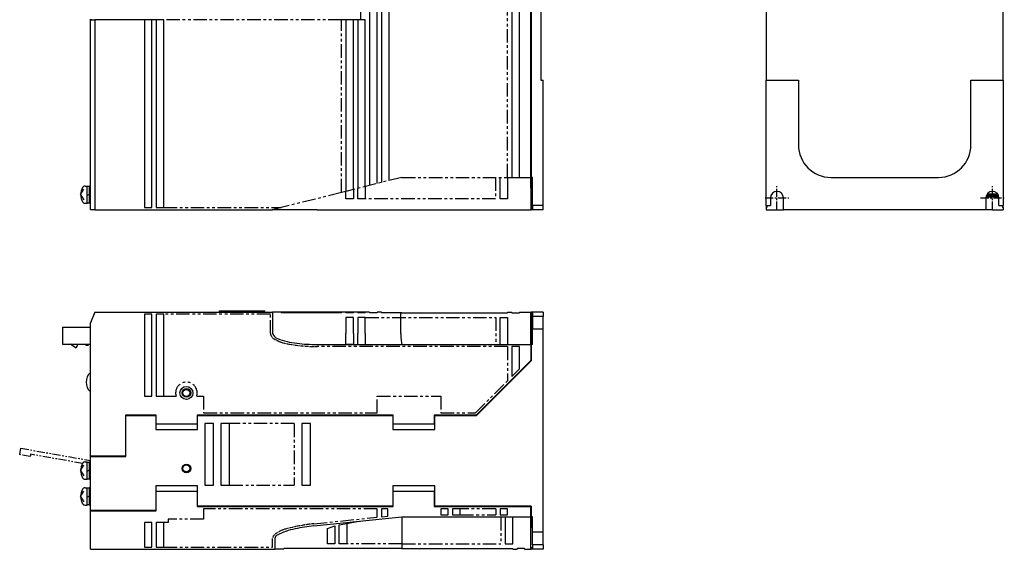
# Model space of a CAD drawing. Extents: x -955 to 6, y -401 to 362.
# Tile 3 of 4: x -451 to 6, y -401 to -156. Entities that reach past the tile are written whole.
import ezdxf

# ---------------------------------------------------------------- set-up
doc = ezdxf.new("R2010")
doc.units = 0
doc.linetypes.add('CENTER', pattern=[2, 1.25, -0.25, 0.25, -0.25])
doc.linetypes.add('PHANTOM', pattern=[2.5, 1.25, -0.25, 0.25, -0.25, 0.25, -0.25])
doc.layers.get('0').update_dxf_attribs({"linetype": 'CONTINUOUS'})
for name, color, linetype in [('CENTER', 6, 'CENTER'), ('OUTLINE', 7, 'CONTINUOUS'), ('PHANTOM', 3, 'PHANTOM'), ('THIN_LINE', 6, 'CONTINUOUS')]:
    doc.layers.add(name, color=color, linetype=linetype)

msp = doc.modelspace()

# ---------------------------------------------------------------- linework, layer by layer
for p, q in [((-274.47, -293.93), (-274.47, -291.73)), ((-274.51, -301.43), (-274.51, -293.93))]:
    msp.add_line(p, q)
msp.add_ellipse((-273.85, -301.43), major_axis=(0, 5.3), ratio=0.123106, start_param=1.570796, end_param=2.803522)
at = {"layer": 'CENTER', "ltscale": 3}
for p, q in [((-100, -244), (-100, -233)), ((0, -244), (0, -233)), ((-105.5, -238.5), (-94.5, -238.5)), ((-5.5, -238.5), (5.5, -238.5))]:
    msp.add_line(p, q, dxfattribs=at)
at = {"layer": 'OUTLINE'}
for p, q in [((-293.07, -156), (-293.07, 6)), ((-288.97, 4.86), (-288.97, -232.75)), ((-285.47, -231.88), (-285.47, 2.92)), ((-283.47, 1.81), (-283.47, -231.38)), ((-279.97, -230.5), (-279.97, -0.13)), ((-222.97, -9), (-222.97, -229)), ((-219.47, -229), (-219.47, -9)), ((-214.17, -229), (-214.17, -9)), ((-213.97, -9), (-213.97, -229)), ((-209.47, -54), (-209.47, -184)), ((-105, -54), (-105, -184)), ((5, -184), (5, -54)), ((-418.47, -156), (-418.47, -155.7)), ((-418.47, -156), (-416.47, -156)), ((-418.47, -244), (-418.47, -156)), ((-417.97, -156), (-417.97, -155.7)), ((-393.47, -156), (-416.47, -156)), ((-416.47, -156), (-416.47, -244)), ((-416.17, -155.7), (-416.17, -156)), ((-402.47, -156), (-402.47, -155.7)), ((-402.27, -156), (-402.27, -155.8)), ((-389.97, -156), (-393.47, -156)), ((-393.47, -156), (-393.47, -243)), ((-384.47, -156), (-389.97, -156)), ((-389.97, -243), (-389.97, -156)), ((-387.97, -156), (-387.97, -243)), ((-384.47, -243), (-384.47, -156)), ((-299.97, -156), (-301.97, -156)), ((-296.47, -156), (-299.97, -156)), ((-299.97, -156), (-299.97, -235.5)), ((-293.07, -156), (-296.47, -156)), ((-296.47, -234.62), (-296.47, -156)), ((-294.47, -156), (-294.47, -234)), ((-290.97, -156), (-293.07, -156)), ((-290.97, -233.13), (-290.97, -156)), ((-209.47, -184), (-208.47, -184)), ((-208.47, -242), (-208.47, -184)), ((-105, -242), (-105, -184)), ((-105, -184), (-90, -184)), ((-90, -184), (-90, -214)), ((-10, -184), (5, -184)), ((-10, -214), (-10, -184)), ((5, -184), (5, -242)), ((-214.17, -228), (-213.97, -228)), ((-228.47, -234), (-228.47, -229)), ((-224.97, -229), (-224.97, -234)), ((-224.97, -229), (-222.97, -229)), ((-222.97, -229), (-219.47, -229)), ((-219.47, -229), (-214.17, -229)), ((-214.17, -234), (-214.17, -229)), ((-213.47, -229), (-213.97, -229)), ((-213.97, -229), (-213.97, -234)), ((-213.47, -242), (-213.47, -229)), ((-75, -229), (-25, -229)), ((-423.07, -237), (-421.6, -234.53)), ((-423.07, -237), (-421.6, -239.47)), ((-421.01, -233), (-419.97, -233)), ((-419.97, -237), (-419.97, -233)), ((-418.97, -233.2), (-419.97, -233.2)), ((-419.97, -237.29), (-418.97, -236.71)), ((-419.97, -241), (-419.97, -237)), ((-418.97, -237), (-418.97, -233)), ((-418.47, -233), (-418.97, -233)), ((-418.97, -241), (-418.97, -237)), ((-299.97, -235.5), (-301.97, -236)), ((-296.47, -234.62), (-299.97, -235.5)), ((-299.97, -239), (-299.97, -235.5)), ((-296.47, -234.62), (-296.47, -239)), ((-294.47, -239), (-294.47, -234.13)), ((-290.97, -233.25), (-290.97, -239)), ((-228.47, -239), (-228.47, -234)), ((-224.97, -234), (-224.97, -239)), ((-214.17, -234), (-214.17, -244)), ((-213.97, -234), (-213.97, -244)), ((-2.78, -237.42), (-2.36, -237.38)), ((2.5, -236.91), (-2.53, -236.91)), ((-2.36, -237.38), (2.5, -237.38)), ((-2.32, -236.6), (2.32, -236.6)), ((2.5, -236.84), (2.5, -236.91)), ((2.5, -237.38), (2.5, -238.21)), ((-421.01, -241), (-419.97, -241)), ((-419.97, -240.8), (-418.97, -240.8)), ((-418.97, -241), (-418.47, -241)), ((-296.47, -239), (-299.97, -239)), ((-290.97, -239), (-294.47, -239)), ((-224.97, -239), (-228.47, -239)), ((-213.47, -242), (-213.47, -244)), ((-208.47, -242), (-213.47, -242)), ((-208.47, -244), (-208.47, -242)), ((-105, -242), (-105, -243)), ((-105, -242), (-103, -242)), ((-104.7, -242), (-104.7, -243)), ((-103, -238.5), (-103, -242)), ((-97, -244), (-97, -238.5)), ((-3, -238.5), (-3, -244)), ((-2.07, -238.21), (-2.98, -238.37)), ((-2.92, -238.06), (-2.07, -237.9)), ((-2.07, -237.9), (2.5, -237.9)), ((2.5, -238.21), (-2.07, -238.21)), ((3, -242), (3, -238.5)), ((3, -242), (5, -242)), ((4.7, -242), (4.7, -243)), ((5, -243), (5, -242)), ((-416.47, -244), (-418.47, -244)), ((-416.47, -244), (-333.97, -244)), ((-393.47, -243), (-389.97, -243)), ((-387.97, -243), (-384.47, -243)), ((-329.97, -243), (-333.97, -244)), ((-313.35, -244), (-333.97, -244)), ((-313.35, -244), (-214.17, -244)), ((-214.17, -243), (-213.97, -243)), ((-214.17, -244), (-213.97, -244)), ((-213.47, -244), (-213.97, -244)), ((-208.47, -244), (-213.47, -244)), ((-105, -243), (-104.7, -243)), ((-105, -243), (-105, -244)), ((-105, -244), (-97, -244)), ((-3, -244), (-97, -244)), ((0, -244), (-2.82, -244)), ((0, -244), (5, -244)), ((5, -243), (4.7, -243)), ((5, -243), (5, -244)), ((-416.47, -291.43), (-418.47, -296.43)), ((-416.47, -291.43), (-333.97, -291.43)), ((-358.67, -290.93), (-337.57, -290.93)), ((-358.67, -291.43), (-358.67, -290.93)), ((-337.57, -291.43), (-337.57, -290.93)), ((-329.97, -291.43), (-333.97, -291.43)), ((-333.97, -291.43), (-333.97, -301.43)), ((-327.47, -291.43), (-329.97, -291.43)), ((-329.97, -291.43), (-329.97, -291.73)), ((-301.97, -291.73), (-329.97, -291.73)), ((-321.47, -291.43), (-327.47, -291.43)), ((-301.97, -291.43), (-321.47, -291.43)), ((-321.47, -291.73), (-321.47, -291.43)), ((-299.97, -291.43), (-301.97, -291.43)), ((-301.97, -291.73), (-301.97, -291.43)), ((-296.47, -291.43), (-299.97, -291.43)), ((-299.97, -291.43), (-299.97, -291.73)), ((-296.47, -291.73), (-299.97, -291.73)), ((-296.47, -291.73), (-296.47, -291.43)), ((-294.47, -291.43), (-296.47, -291.43)), ((-293.27, -291.43), (-294.47, -291.43)), ((-294.47, -291.43), (-294.47, -291.73)), ((-290.97, -291.73), (-294.47, -291.73)), ((-293.27, -291.73), (-293.27, -291.43)), ((-290.97, -291.43), (-293.07, -291.43)), ((-293.07, -291.73), (-293.07, -291.43)), ((-290.97, -291.73), (-290.97, -291.43)), ((-288.97, -291.43), (-290.97, -291.43)), ((-288.97, -291.43), (-288.97, -291.73)), ((-285.47, -291.73), (-288.97, -291.73)), ((-283.47, -291.43), (-285.47, -291.43)), ((-285.47, -291.73), (-285.47, -291.43)), ((-283.47, -291.43), (-283.47, -291.73)), ((-273.97, -291.73), (-283.47, -291.73)), ((-273.97, -291.73), (-224.97, -291.73)), ((-224.97, -291.43), (-222.97, -291.43)), ((-224.97, -291.43), (-224.97, -291.73)), ((-222.97, -291.73), (-222.97, -291.43)), ((-222.97, -291.73), (-219.47, -291.73)), ((-219.47, -291.43), (-214.17, -291.43)), ((-219.47, -291.43), (-219.47, -291.73)), ((-214.17, -301.43), (-214.17, -291.43)), ((-213.97, -291.43), (-213.97, -301.43)), ((-213.47, -291.43), (-213.97, -291.43)), ((-213.47, -291.43), (-213.47, -293.43)), ((-208.47, -291.43), (-213.47, -291.43)), ((-208.47, -291.43), (-208.47, -293.43)), ((-418.47, -358.23), (-418.47, -296.43)), ((-393.47, -292.43), (-393.47, -330.43)), ((-389.97, -292.43), (-393.47, -292.43)), ((-389.97, -330.43), (-389.97, -292.43)), ((-387.97, -292.43), (-387.97, -330.43)), ((-384.47, -292.43), (-387.97, -292.43)), ((-384.47, -330.43), (-384.47, -292.43)), ((-299.97, -293.93), (-299.97, -301.43)), ((-296.47, -293.93), (-299.97, -293.93)), ((-296.47, -301.43), (-296.47, -293.93)), ((-294.47, -293.93), (-294.47, -301.43)), ((-290.97, -293.93), (-294.47, -293.93)), ((-290.97, -301.43), (-290.97, -293.93)), ((-228.47, -301.43), (-228.47, -293.93)), ((-228.47, -293.93), (-224.97, -293.93)), ((-224.97, -293.93), (-224.97, -301.43)), ((-214.17, -292.43), (-213.97, -292.43)), ((-213.47, -293.43), (-213.47, -299.43)), ((-208.47, -293.43), (-213.47, -293.43)), ((-208.47, -299.43), (-208.47, -293.43)), ((-431.47, -298.39), (-418.67, -298.39)), ((-431.47, -298.39), (-431.47, -306.39)), ((-418.67, -298.39), (-418.67, -306.39)), ((-418.47, -299.79), (-418.67, -299.79)), ((-418.47, -300.84), (-418.67, -300.84)), ((-299.97, -306.2), (-299.97, -301.43)), ((-296.47, -301.43), (-296.47, -306.39)), ((-294.47, -306.43), (-294.47, -301.43)), ((-290.97, -301.43), (-290.97, -306.43)), ((-228.47, -306.43), (-228.47, -301.43)), ((-224.97, -301.43), (-224.97, -306.43)), ((-214.17, -306.43), (-214.17, -301.43)), ((-213.97, -301.43), (-213.97, -306.43)), ((-208.47, -299.43), (-213.47, -299.43)), ((-213.47, -306.43), (-213.47, -299.43)), ((-208.47, -393.43), (-208.47, -299.43)), ((-418.47, -303.94), (-418.67, -303.94)), ((-418.47, -304.99), (-418.67, -304.99)), ((-418.47, -305.79), (-418.67, -305.99)), ((-431.47, -306.39), (-418.67, -306.39)), ((-425.47, -307.99), (-427.68, -306.39)), ((-424.67, -306.39), (-424.67, -307.19)), ((-420.47, -306.99), (-420.47, -306.39)), ((-419.67, -306.99), (-420.47, -306.99)), ((-419.07, -306.39), (-419.67, -306.99)), ((-313.35, -306.43), (-214.17, -306.43)), ((-219.47, -307.43), (-222.97, -307.43)), ((-222.97, -307.43), (-222.97, -321.31)), ((-219.47, -317.81), (-219.47, -307.43)), ((-214.17, -306.43), (-214.17, -313.93)), ((-214.17, -307.43), (-213.97, -307.43)), ((-213.97, -306.43), (-213.97, -314.01)), ((-213.47, -306.43), (-213.97, -306.43)), ((-214.17, -313.93), (-239.47, -339.23)), ((-239.39, -339.43), (-213.97, -314.01)), ((-222.97, -321.31), (-219.47, -317.81)), ((-393.47, -330.43), (-389.97, -330.43)), ((-387.97, -330.43), (-384.47, -330.43)), ((-402.27, -339.23), (-402.27, -358.23)), ((-387.97, -339.23), (-402.27, -339.23)), ((-402.07, -339.43), (-388.17, -339.43)), ((-402.07, -358.43), (-402.07, -339.43)), ((-388.17, -339.43), (-388.17, -345.93)), ((-387.97, -343.43), (-387.97, -339.23)), ((-368.97, -339.23), (-368.97, -343.43)), ((-277.97, -339.23), (-368.97, -339.23)), ((-368.77, -339.43), (-278.17, -339.43)), ((-368.77, -345.93), (-368.77, -339.43)), ((-278.17, -339.43), (-278.17, -345.93)), ((-277.97, -343.43), (-277.97, -339.23)), ((-258.97, -339.23), (-258.97, -343.43)), ((-239.47, -339.23), (-258.97, -339.23)), ((-258.77, -339.43), (-239.39, -339.43)), ((-258.77, -345.93), (-258.77, -339.43)), ((-388.17, -345.93), (-368.77, -345.93)), ((-368.97, -343.43), (-387.97, -343.43)), ((-365.47, -343.18), (-365.47, -371.68)), ((-361.47, -343.18), (-365.47, -343.18)), ((-361.47, -371.68), (-361.47, -343.18)), ((-357.97, -343.18), (-357.97, -371.68)), ((-353.97, -343.18), (-357.97, -343.18)), ((-353.97, -371.68), (-353.97, -343.18)), ((-320.47, -343.18), (-320.47, -371.68)), ((-316.47, -343.18), (-320.47, -343.18)), ((-316.47, -371.68), (-316.47, -343.18)), ((-278.17, -345.93), (-258.77, -345.93)), ((-258.97, -343.43), (-277.97, -343.43)), ((-418.47, -358.23), (-418.47, -358.43)), ((-402.27, -358.23), (-418.47, -358.23)), ((-418.47, -358.43), (-402.07, -358.43)), ((-418.47, -383.43), (-418.47, -358.43)), ((-417.47, -358.43), (-417.47, -358.23)), ((-423.07, -364.93), (-421.6, -362.46)), ((-423.07, -364.93), (-421.6, -367.39)), ((-421.01, -360.93), (-419.97, -360.93)), ((-419.97, -368.93), (-419.97, -360.93)), ((-418.97, -361.13), (-419.97, -361.13)), ((-419.97, -365.22), (-418.97, -364.64)), ((-418.97, -368.93), (-418.97, -360.93)), ((-418.47, -360.93), (-418.97, -360.93)), ((-421.01, -368.93), (-419.97, -368.93)), ((-419.97, -368.73), (-418.97, -368.73)), ((-418.97, -368.93), (-418.47, -368.93)), ((-423.07, -376.93), (-421.6, -374.46)), ((-421.01, -372.93), (-419.97, -372.93)), ((-419.97, -380.93), (-419.97, -372.93)), ((-418.97, -373.13), (-419.97, -373.13)), ((-418.97, -380.93), (-418.97, -372.93)), ((-418.47, -372.93), (-418.97, -372.93)), ((-388.17, -371.96), (-388.17, -383.43)), ((-368.77, -371.96), (-388.17, -371.96)), ((-387.97, -383.63), (-387.97, -374.46)), ((-387.97, -374.46), (-368.97, -374.46)), ((-368.97, -374.46), (-368.97, -381.66)), ((-368.77, -381.46), (-368.77, -371.96)), ((-365.47, -371.68), (-361.47, -371.68)), ((-357.97, -371.68), (-353.97, -371.68)), ((-320.47, -371.68), (-316.47, -371.68)), ((-278.17, -371.96), (-278.17, -381.46)), ((-258.77, -371.96), (-278.17, -371.96)), ((-277.97, -374.46), (-258.97, -374.46)), ((-277.97, -381.66), (-277.97, -374.46)), ((-258.97, -374.46), (-258.97, -381.66)), ((-258.77, -381.46), (-258.77, -371.96)), ((-423.07, -376.93), (-421.6, -379.39)), ((-419.97, -377.22), (-418.97, -376.64)), ((-421.01, -380.93), (-419.97, -380.93)), ((-419.97, -380.73), (-418.97, -380.73)), ((-418.97, -380.93), (-418.47, -380.93)), ((-418.47, -383.43), (-418.47, -383.63)), ((-388.17, -383.43), (-418.47, -383.43)), ((-418.47, -383.63), (-387.97, -383.63)), ((-418.47, -401.43), (-418.47, -383.63)), ((-417.47, -383.63), (-417.47, -383.43)), ((-368.97, -381.66), (-277.97, -381.66)), ((-278.17, -381.46), (-368.77, -381.46)), ((-285.47, -386.59), (-285.47, -382.63)), ((-283.47, -382.63), (-283.47, -386.39)), ((-280.47, -382.63), (-283.47, -382.63)), ((-280.47, -386.08), (-280.47, -382.63)), ((-258.97, -381.66), (-214.17, -381.66)), ((-213.97, -381.46), (-258.77, -381.46)), ((-255.97, -382.63), (-255.97, -385.43)), ((-252.47, -382.63), (-255.97, -382.63)), ((-252.47, -385.43), (-252.47, -382.63)), ((-250.47, -382.63), (-250.47, -385.43)), ((-246.97, -382.63), (-250.47, -382.63)), ((-246.97, -385.43), (-246.97, -382.63)), ((-228.47, -382.63), (-228.47, -385.43)), ((-224.97, -382.63), (-228.47, -382.63)), ((-224.97, -385.43), (-224.97, -382.63)), ((-214.17, -386.43), (-214.17, -381.66)), ((-213.97, -381.46), (-213.97, -386.43)), ((-314.82, -390.58), (-273.99, -386.41)), ((-283.47, -386.39), (-280.47, -386.08)), ((-273.99, -386.41), (-214.17, -386.43)), ((-255.97, -385.43), (-252.47, -385.43)), ((-250.47, -385.43), (-246.97, -385.43)), ((-228.47, -385.43), (-224.97, -385.43)), ((-226.07, -386.43), (-226.07, -391.43)), ((-222.57, -391.43), (-222.57, -386.43)), ((-214.17, -385.43), (-213.97, -385.43)), ((-214.17, -391.43), (-214.17, -386.43)), ((-213.47, -386.43), (-213.97, -386.43)), ((-213.97, -386.43), (-213.97, -391.43)), ((-213.47, -393.43), (-213.47, -386.43)), ((-393.47, -388.93), (-393.47, -400.43)), ((-389.97, -388.93), (-393.47, -388.93)), ((-389.97, -400.43), (-389.97, -388.93)), ((-387.97, -388.93), (-387.97, -400.43)), ((-384.47, -388.93), (-387.97, -388.93)), ((-384.47, -400.43), (-384.47, -388.93)), ((-308.57, -391.84), (-305.07, -390.62)), ((-308.57, -394.36), (-308.57, -391.84)), ((-305.07, -390.62), (-305.07, -394.06)), ((-303.07, -393.89), (-303.07, -390.09)), ((-299.57, -389.45), (-299.57, -398.93)), ((-274, -391.43), (-274, -398.93)), ((-274, -391.43), (-274, -391.43)), ((-226.07, -391.43), (-226.07, -398.93)), ((-222.57, -398.93), (-222.57, -391.43)), ((-214.17, -401.43), (-214.17, -391.43)), ((-332.97, -396.43), (-332.97, -401.43)), ((-308.57, -398.93), (-308.57, -394.36)), ((-305.07, -394.06), (-305.07, -398.93)), ((-303.07, -398.93), (-303.07, -393.89)), ((-213.47, -399.43), (-213.47, -393.43)), ((-208.47, -393.43), (-213.47, -393.43)), ((-208.47, -399.43), (-208.47, -393.43)), ((-418.47, -401.43), (-332.97, -401.43)), ((-393.47, -400.43), (-389.97, -400.43)), ((-387.97, -400.43), (-384.47, -400.43)), ((-328.75, -401.43), (-332.97, -401.43)), ((-328.75, -401.43), (-328.75, -401.13)), ((-273.97, -401.13), (-328.75, -401.13)), ((-305.07, -398.93), (-308.57, -398.93)), ((-299.57, -398.93), (-303.07, -398.93)), ((-273.97, -398.93), (-273.97, -401.13)), ((-273.97, -401.13), (-222.57, -401.13)), ((-226.07, -398.93), (-222.57, -398.93)), ((-222.57, -401.43), (-222.57, -401.13)), ((-222.57, -401.43), (-220.57, -401.43)), ((-220.57, -401.13), (-220.57, -401.43)), ((-217.07, -401.13), (-220.57, -401.13)), ((-217.07, -401.43), (-217.07, -401.13)), ((-217.07, -401.43), (-214.17, -401.43)), ((-214.17, -400.43), (-213.97, -400.43)), ((-213.97, -400.43), (-213.97, -401.43)), ((-213.47, -401.43), (-213.97, -401.43)), ((-213.47, -399.43), (-213.47, -401.43)), ((-208.47, -399.43), (-213.47, -399.43)), ((-208.47, -401.43), (-213.47, -401.43)), ((-208.47, -399.43), (-208.47, -401.43))]:
    msp.add_line(p, q, dxfattribs=at)
at = {"layer": 'OUTLINE', "flags": 128}
msp.add_lwpolyline([(-303.07, -390.09), (-299.58, -389.45)], dxfattribs=at)
at = {"layer": 'OUTLINE'}
for centre, radius in [((-373.97, -328.93), 3), ((-373.97, -328.93), 1.6), ((-373.97, -363.93), 1.6)]:
    msp.add_circle(centre, radius, dxfattribs=at)
for centre, radius, start, end in [((-75, -214), 15, 180, 270), ((-25, -214), 15, 270, 0), ((-416.57, -237), 6.5, 148.7193, 211.2807), ((-421.01, -234.3), 1.3, 90, 148.7193), ((-100, -238.5), 3, 0, 180), ((0, -238.5), 3, 0, 180), ((-421.01, -239.7), 1.3, 211.2807, 270), ((-330.62, -300.34), 3.52, 197.9564, 252.1771), ((-319.72, -273.95), 32.06, 248.066, 264.6679), ((-314.33, -243.41), 63.03, 262.366, 270.8854), ((-425.47, -307.19), 0.8, 270, 0), ((-414.42, -323.93), 6.05, 132.0338, 227.9662), ((-416.57, -364.93), 6.5, 148.7193, 211.2807), ((-421.01, -362.23), 1.3, 90, 148.7193), ((-421.01, -367.63), 1.3, 211.2807, 270), ((-416.57, -376.93), 6.5, 148.7193, 211.2807), ((-421.01, -374.23), 1.3, 90, 148.7193), ((-421.01, -379.63), 1.3, 211.2807, 270), ((143.42, -389.87), 417.43, 179.5254, 180.2138), ((-317.59, -421.93), 30.55, 101.1255, 117.9931), ((-305.98, -474.62), 84.5, 96.0047, 101.9573), ((-330.89, -396.79), 2.11, 119.4339, 170.1124)]:
    msp.add_arc(centre, radius, start, end, dxfattribs=at)
msp.add_ellipse((-293.85, -301.43), major_axis=(20.62, 0), ratio=0.242536, start_param=4.41121, end_param=4.585174, dxfattribs=at)
at = {"layer": 'PHANTOM', "ltscale": 5}
for p, q in [((-224.97, -229), (-224.97, -9)), ((-301.97, -156), (-384.47, -156)), ((-301.97, -236), (-301.97, -156)), ((-273.97, -229), (-296.47, -234.62)), ((-273.97, -229), (-224.97, -229)), ((-230.54, -229), (-230.54, -239)), ((-301.97, -236), (-329.97, -243)), ((-230.54, -239), (-290.97, -239)), ((-384.47, -243), (-329.97, -243)), ((-334.97, -292.43), (-384.47, -292.43)), ((-334.97, -301.43), (-334.97, -292.43)), ((-290.97, -293.93), (-230.47, -293.93)), ((-230.47, -293.93), (-230.47, -306.43)), ((-224.97, -307.43), (-313.35, -307.43)), ((-224.97, -307.43), (-224.97, -323.31)), ((-239.88, -338.23), (-224.97, -323.31)), ((-384.47, -330.43), (-378.74, -330.43)), ((-369.2, -330.43), (-365.97, -330.43)), ((-365.97, -330.43), (-365.97, -338.23)), ((-285.47, -330.43), (-255.97, -330.43)), ((-285.47, -338.23), (-285.47, -330.43)), ((-255.97, -330.43), (-255.97, -338.23)), ((-365.97, -338.23), (-285.47, -338.23)), ((-255.97, -338.23), (-239.88, -338.23)), ((-323.97, -343.18), (-353.97, -343.18)), ((-323.97, -343.18), (-323.97, -371.68)), ((-353.97, -371.68), (-323.97, -371.68)), ((-365.97, -382.63), (-365.97, -387.43)), ((-285.47, -382.63), (-365.97, -382.63)), ((-230.47, -382.63), (-246.97, -382.63)), ((-230.47, -382.63), (-230.47, -385.43)), ((-382.47, -387.43), (-382.47, -388.93)), ((-365.97, -387.43), (-382.47, -387.43)), ((-314.92, -389.59), (-285.47, -386.59)), ((-246.97, -385.43), (-230.47, -385.43)), ((-228.07, -386.43), (-228.07, -398.93)), ((-382.47, -388.93), (-384.47, -388.93)), ((-333.97, -400.43), (-333.97, -396.43)), ((-384.47, -400.43), (-333.97, -400.43)), ((-273.97, -398.93), (-299.57, -398.93)), ((-273.97, -398.93), (-228.07, -398.93))]:
    msp.add_line(p, q, dxfattribs=at)
at = {"layer": 'PHANTOM', "ltscale": 3}
for p, q in [((-451.32, -357.51), (-450.8, -354.56)), ((-450.8, -354.56), (-418.47, -360.26)), ((-446.4, -358.38), (-451.32, -357.51)), ((-446.22, -357.39), (-446.4, -358.38)), ((-422.17, -361.63), (-446.22, -357.39))]:
    msp.add_line(p, q, dxfattribs=at)
at = {"layer": 'PHANTOM', "ltscale": 5, "flags": 128}
msp.add_lwpolyline([(-299.58, -389.45), (-294.69, -388.57), (-292.12, -388.27)], dxfattribs=at)
at = {"layer": 'PHANTOM'}
for centre, radius, start, end in [((-331.78, -301.1), 3.21, 185.9501, 232.513), ((-323.48, -286.71), 19.79, 238.8077, 262.7422), ((-313.43, -234.38), 73.05, 260.1076, 270.0622), ((-323.86, -406.56), 15.09, 102.7963, 127.8202), ((-306.76, -468.43), 79.26, 95.9095, 104.9465), ((-331.29, -396.62), 2.68, 132.586, 175.9466)]:
    msp.add_arc(centre, radius, start, end, dxfattribs=at)
at = {"layer": 'PHANTOM', "ltscale": 5}
msp.add_arc((-373.97, -328.93), 5, 342.5424, 197.4576, dxfattribs=at)
at = {"layer": 'THIN_LINE'}
for centre in [(-373.97, -328.93), (-373.97, -363.93)]:
    msp.add_circle(centre, 2, dxfattribs=at)

doc.saveas('drawing.dxf')
